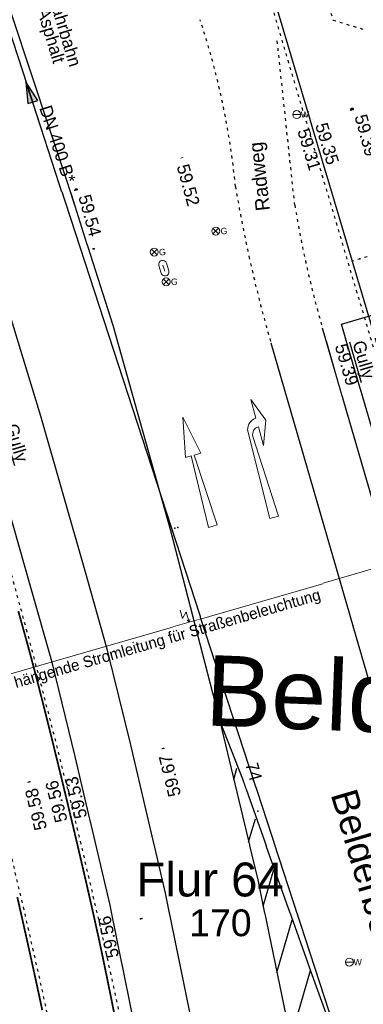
# Model space of a CAD drawing. Header units: metres. Extents: x 32365810 to 32367010, y 5620411 to 5622366.
# Tile 175 of 198: x 32366293 to 32366305, y 5622080 to 5622115. Entities that reach past the tile are written whole.
import ezdxf

# ---------------------------------------------------------------- set-up
doc = ezdxf.new("R2010")
doc.units = ezdxf.units.M
for name, pattern in [('1000.100', [0]), ('1000.104', [0.225, 0.075, -0.15]), ('1000.210', [0]), ('1000.212', [0.25, 0.1, -0.15]), ('1000.300', [0]), ('1000.325', [0])]:
    doc.linetypes.add(name, pattern=pattern)
doc.layers.get('0').update_dxf_attribs({"color": 1, "linetype": 'CONTINUOUS'})
for name, color, linetype in [('Beschriftung Kanalbestand (AMT 66)', 7, 'CONTINUOUS'), ('Beschriftung Topographie', 7, 'CONTINUOUS'), ('Ebene 40', 40, 'CONTINUOUS'), ('Fahrbahnmarkierung', 7, 'CONTINUOUS'), ('Flurstücke_Grenzpunkte', 11, 'CONTINUOUS'), ('Gasleitung', 7, 'CONTINUOUS'), ('Gebäude', 31, 'CONTINUOUS'), ('Höhen_ gemessen (NHN)', 7, 'CONTINUOUS'), ('Lagebezeichnungen', 12, 'CONTINUOUS'), ('Leitungen Kanalbestand (AMT 66)', 7, 'CONTINUOUS'), ('Stromversorgung', 7, 'CONTINUOUS'), ('Symbole Topographie', 7, 'CONTINUOUS'), ('Topgraphie_ weitere örtliche Aufnahme', 7, 'CONTINUOUS'), ('Topographie_ örtl. Aufnahme', 7, 'CONTINUOUS'), ('Wasserleitung', 7, 'CONTINUOUS'), ('weitere Entwässerungsleitungen', 7, 'CONTINUOUS')]:
    doc.layers.add(name, color=color, linetype=linetype)
doc.styles.add('Arial', font='Arial.ttf')
doc.styles.add('Beschriftung Fahrbahnmarkierung_ grau', font='Century Gothic.ttf')
doc.styles.add('Beschriftung Topographie_ blau', font='Century Gothic.ttf')
doc.styles.add('Flur_ Name_62-2', font='Arial.ttf')
doc.styles.add('Flurstücksnummer - K 10 700', font='Arial.ttf')
doc.styles.add('Höhe NHN_ gemessen_ blau', font='Century Gothic.ttf')
doc.styles.add('Kanal Mischwasser_ Beschriftung allgemein_ dünn_ lila', font='Century Gothic.ttf')
doc.styles.add('Kanal_ Höhe_ NHN (Deckel_Sohle)_ lila', font='Century Gothic.ttf')
doc.styles.add('Name - Bauwerken u. Einrichtungen - F 10', font='Arial.ttf')
doc.styles.add('Stromversorgung_ Beschriftung allgemein_ dünn_ schwarz', font='Century Gothic.ttf')
doc.styles.add('Textart 4', font='Arial.ttf')

# ---------------------------------------------------------------- blocks, each defined once
blk = doc.blocks.new('S1000.550', base_point=(-0.2, 0))
at = {"color": 0, "lineweight": -2}
for p, q in [((-0.376777, 0.176777), (-0.023224, -0.176777)), ((-0.376777, -0.176777), (-0.023224, 0.176777))]:
    blk.add_line(p, q, dxfattribs=at)
blk.add_circle((-0.2, 0), 0.25, dxfattribs=at)
at = {"color": 0, "lineweight": -2, "insert": (0.09684, -0.2), "char_height": 0.4, "attachment_point": 7, "line_spacing_factor": 0.69, "style": 'Arial'}
blk.add_mtext('G', dxfattribs=at)
blk = doc.blocks.new('S1000.217')
at = {"color": 0, "lineweight": -2}
for p, q in [((-0.25, 0.25), (0.25, 0.25)), ((-0.19, 0), (0.19, 0)), ((0.25, -0.25), (-0.25, -0.25))]:
    blk.add_line(p, q, dxfattribs=at)
for centre, start, end in [((-0.25, 0), 90, 270), ((0.25, 0), 270, 90)]:
    blk.add_arc(centre, 0.25, start, end, dxfattribs=at)
blk = doc.blocks.new('S1000.549', base_point=(-0.2, 0))
at = {"color": 0, "lineweight": -2}
blk.add_line((-0.45, 0), (0.05, 0), dxfattribs=at)
blk.add_circle((-0.2, 0), 0.25, dxfattribs=at)
at = {"color": 0, "lineweight": -2, "insert": (0.05246, -0.199999), "char_height": 0.4, "attachment_point": 7, "line_spacing_factor": 0.69, "style": 'Arial'}
blk.add_mtext('W', dxfattribs=at)
blk = doc.blocks.new('S1000.210', base_point=(0, -0.02))
at = {"color": 0, "lineweight": -2}
for p, q in [((-0.25, 0), (0.155, -0.01)), ((-0.25, -0.04), (-0.25, 0)), ((0.12, -0.025), (-0.25, -0.04)), ((0.155, -0.06), (0.07, -0.06)), ((0.07, -0.06), (0.175, -0.1)), ((0.175, -0.1), (0.28, -0.06)), ((0.28, -0.06), (0.195, -0.06))]:
    blk.add_line(p, q, dxfattribs=at)
for centre, radius, start, end in [((0.12, -0.06), 0.035, 0, 90), ((0.140078, -0.062937), 0.055, 3.061272, 74.258345)]:
    blk.add_arc(centre, radius, start, end, dxfattribs=at)
blk = doc.blocks.new('S1000.232', base_point=(0, -0.02))
at = {"color": 0, "lineweight": -2}
for p, q in [((-0.25, 0), (0.075, -0.01)), ((-0.25, -0.04), (-0.25, 0)), ((0.075, -0.01), (0.075, 0.015)), ((0.075, 0.015), (0.25, -0.02)), ((0.075, -0.025), (-0.25, -0.04)), ((0.25, -0.02), (0.075, -0.055)), ((0.075, -0.055), (0.075, -0.025))]:
    blk.add_line(p, q, dxfattribs=at)
blk = doc.blocks.new('S1000.15')
at = {"color": 0, "lineweight": -2}
for p, q in [((-0.5, 0.05), (-0.485, 0.1)), ((0.495, 0.05), (-0.5, 0.05)), ((-0.5, -0.05), (-0.5, 0)), ((-0.5, 0), (0.5, 0)), ((-0.485, 0.1), (0.49, 0.1)), ((-0.475, 0.15), (-0.455, 0.2)), ((0.475, 0.15), (-0.475, 0.15)), ((-0.455, 0.2), (0.455, 0.2)), ((-0.43, 0.25), (-0.4, 0.3)), ((0.43, 0.25), (-0.43, 0.25)), ((-0.4, 0.3), (0.395, 0.3)), ((-0.355, 0.35), (-0.295, 0.4)), ((0.36, 0.35), (-0.355, 0.35)), ((-0.295, 0.4), (0.3, 0.4)), ((0.22, 0.45), (-0.215, 0.45)), ((0.3, 0.4), (0.22, 0.45)), ((0.395, 0.3), (0.36, 0.35)), ((0.455, 0.2), (0.43, 0.25)), ((0.49, 0.1), (0.475, 0.15)), ((0.5, 0), (0.495, 0.05)), ((0.495, -0.05), (-0.5, -0.05)), ((-0.475, -0.15), (-0.49, -0.1)), ((-0.49, -0.1), (0.485, -0.1)), ((0.475, -0.15), (-0.475, -0.15)), ((-0.43, -0.25), (-0.455, -0.2)), ((-0.455, -0.2), (0.46, -0.2)), ((0.425, -0.25), (-0.43, -0.25)), ((-0.355, -0.35), (-0.4, -0.3)), ((-0.4, -0.3), (0.395, -0.3)), ((0.345, -0.35), (-0.355, -0.35)), ((-0.205, -0.45), (-0.29, -0.4)), ((-0.29, -0.4), (0.285, -0.4)), ((0.2, -0.45), (-0.205, -0.45)), ((0.285, -0.4), (0.345, -0.35)), ((0.395, -0.3), (0.425, -0.25)), ((0.46, -0.2), (0.475, -0.15)), ((0.485, -0.1), (0.495, -0.05))]:
    blk.add_line(p, q, dxfattribs=at)
blk.add_circle((0, 0), 0.5, dxfattribs=at)
blk = doc.blocks.new('O1529')
at = {"layer": 'Flurstücke_Grenzpunkte', "color": 7, "lineweight": 18, "insert": (32366300.163, 5622082.194), "char_height": 0.95, "attachment_point": 8, "line_spacing_factor": 0.69, "style": 'Flurstücksnummer - K 10 700', "bg_fill": 2}
blk.add_mtext('170', dxfattribs=at)
blk = doc.blocks.new('O2545')
at = {"layer": 'Flurstücke_Grenzpunkte', "color": 7, "lineweight": 50, "insert": (32366299.797667, 5622084.207204), "char_height": 1.2, "attachment_point": 5, "line_spacing_factor": 0.69, "style": 'Flur_ Name_62-2', "bg_fill": 2}
blk.add_mtext('Flur 64', dxfattribs=at)
blk = doc.blocks.new('O2635')
at = {"layer": 'Ebene 40', "color": 7, "true_color": 0xffffff, "insert": (32366299.696204, 5622092.173117), "char_height": 2.499367, "attachment_point": 1, "rotation": 357.765069, "line_spacing_factor": 0.69, "style": 'Textart 4', "bg_fill": 2}
blk.add_mtext('Belderberg', dxfattribs=at)
blk = doc.blocks.new('*X978')
at = {"color": 253, "linetype": '1000.210', "lineweight": 25, "true_color": 0x999999}
for p, q in [((32366300.635641, 5622087.762544), (32366300.750264, 5622088.15708)), ((32366301.163327, 5622085.546464), (32366301.401276, 5622086.365493)), ((32366301.675549, 5622083.27716), (32366302.052289, 5622084.573905)), ((32366302.163908, 5622080.925712), (32366302.703301, 5622082.782317)), ((32366302.656572, 5622078.589086), (32366303.354313, 5622080.990729))]:
    blk.add_line(p, q, dxfattribs=at)
blk = doc.blocks.new('S1000.370')
at = {"lineweight": -2}
blk.add_hatch(color=0, dxfattribs=at).paths.add_polyline_path([(0.065, 0), (-0.06, 0), (0, 0.25)], flags=0)
at = {"color": 0, "lineweight": -2}
for p, q in [((0, 0.25), (-0.06, 0)), ((0, -0.25), (0, 0.25)), ((0.065, 0), (0, 0.25)), ((-0.06, 0), (0.065, 0))]:
    blk.add_line(p, q, dxfattribs=at)
blk = doc.blocks.new('S1000.399', base_point=(0.175, -0.5))
at = {"color": 0, "lineweight": -2}
for p, q in [((-0.2, -0.125), (-0.2, 0.5)), ((0.175, 0.25), (-0.2, -0.125)), ((0.175, 0.25), (0.175, -0.5)), ((0.075, -0.325), (0.175, -0.5)), ((0.175, -0.5), (0.275, -0.325))]:
    blk.add_line(p, q, dxfattribs=at)

msp = doc.modelspace()

# ---------------------------------------------------------------- linework, layer by layer
at = {"layer": 'Fahrbahnmarkierung', "color": 7, "true_color": 0xffffff}
for p in [(32366295.658214, 5622106.551871), (32366295.687611, 5622106.560152, 60.057), (32366298.543863, 5622096.656169), (32366298.651075, 5622096.686242, 60.148), (32366301.483492, 5622086.640554, 60.261), (32366297.329246, 5622082.826361), (32366297.375882, 5622082.836002, 60.141)]:
    msp.add_point(p, dxfattribs=at)
at = {"layer": 'Topographie_ örtl. Aufnahme', "color": 7, "true_color": 0xffffff}
for p in [(32366304.836274, 5622106.119581, 59.334), (32366305.100056, 5622106.198899, 59.423), (32366293.490998, 5622091.947846, 59.468)]:
    msp.add_point(p, dxfattribs=at)

# ---------------------------------------------------------------- block references
at = {"layer": 'Fahrbahnmarkierung', "color": 7, "lineweight": 18, "xscale": 8, "yscale": 8, "zscale": 8}
for name, p, rotation in [('S1000.210', (32366301.531015, 5622098.970168), 105.460682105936), ('S1000.232', (32366299.359714, 5622098.660784), 105.44995187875)]:
    msp.add_blockref(name, p, dxfattribs=dict(at, rotation=rotation))
at = {"layer": 'Gasleitung', "color": 7, "lineweight": 18, "xscale": 0.5625, "yscale": 0.5625, "zscale": 0.5625}
for p in [(32366299.999802, 5622107.184901, 59.537), (32366297.818371, 5622106.439942, 59.586), (32366298.241212, 5622105.387754, 59.6), (32366301.839104, 5622092.986198, 59.736)]:
    msp.add_blockref('S1000.550', p, dxfattribs=at)
at = {"layer": 'Höhen_ gemessen (NHN)', "color": 7, "lineweight": 18, "xscale": 0.1125, "yscale": 0.1125, "zscale": 0.1125}
for p in [(32366304.827519, 5622111.483695, 59.391), (32366303.275463, 5622111.029902, 59.306), (32366303.450195, 5622111.08099, 59.348), (32366298.819838, 5622109.727157, 59.519), (32366295.051934, 5622108.625491, 59.536), (32366304.069452, 5622090.302399, 59.759), (32366300.767324, 5622089.474892, 59.744), (32366298.141779, 5622088.816937, 59.671), (32366294.398579, 5622087.878899, 59.556), (32366294.558393, 5622087.918948, 59.532), (32366293.398883, 5622087.628378, 59.583), (32366295.862557, 5622082.084961, 59.559)]:
    msp.add_blockref('S1000.15', p, dxfattribs=at)
at = {"layer": 'Symbole Topographie', "color": 7, "lineweight": 18, "xscale": 0.5625, "yscale": 0.5625, "zscale": 0.5625, "rotation": 286.458533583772}
msp.add_blockref('S1000.217', (32366298.158985, 5622105.869862, 59.589), dxfattribs=at)
at = {"layer": 'Wasserleitung', "color": 7, "lineweight": 18, "xscale": 0.5625, "yscale": 0.5625, "zscale": 0.5625}
for p in [(32366302.867797, 5622111.31295, 59.326), (32366304.734434, 5622081.289098, 59.847)]:
    msp.add_blockref('S1000.549', p, dxfattribs=at)

# ---------------------------------------------------------------- texts
at = {"layer": 'Beschriftung Kanalbestand (AMT 66)', "color": 200, "lineweight": 25, "true_color": 0xd600ff, "insert": (32366294.39361, 5622110.266273), "char_height": 0.45, "attachment_point": 5, "rotation": 288.0635165, "line_spacing_factor": 0.69, "style": 'Kanal Mischwasser_ Beschriftung allgemein_ dünn_ lila', "bg_fill": 2}
msp.add_mtext('DN 400 B*', dxfattribs=at)
at = {"layer": 'Beschriftung Topographie', "color": 142, "lineweight": 25, "true_color": 0x0087cd, "insert": (32366294.350632, 5622114.170755), "char_height": 0.45, "attachment_point": 5, "rotation": 286.8724494, "line_spacing_factor": 0.69, "style": 'Beschriftung Topographie_ blau', "bg_fill": 2}
msp.add_mtext('Fahrbahn\\PAsphalt', dxfattribs=at)
at = {"layer": 'Fahrbahnmarkierung', "color": 253, "lineweight": 25, "true_color": 0x999999, "insert": (32366301.935832, 5622109.161958), "char_height": 0.5, "attachment_point": 8, "rotation": 96.2030356, "line_spacing_factor": 0.69, "style": 'Beschriftung Fahrbahnmarkierung_ grau', "bg_fill": 2}
msp.add_mtext('Radweg', dxfattribs=at)
at = {"layer": 'Höhen_ gemessen (NHN)', "color": 142, "lineweight": 25, "true_color": 0x0087cd, "char_height": 0.45, "line_spacing_factor": 0.69, "style": 'Höhe NHN_ gemessen_ blau', "bg_fill": 2}
for s, insert, attachment_point, rotation in [('59.31', (32366303.314957, 5622110.863311), 1, 286.5703873), ('59.74', (32366300.810803, 5622089.116943), 7, 285.381331), ('59.67', (32366298.195239, 5622088.622606), 6, 103.8015071)]:
    msp.add_mtext(s, dxfattribs=dict(at, insert=insert, attachment_point=attachment_point, rotation=rotation))
at = {"layer": 'weitere Entwässerungsleitungen', "color": 200, "lineweight": 25, "true_color": 0xd600ff, "char_height": 0.45, "line_spacing_factor": 0.69, "style": 'Kanal_ Höhe_ NHN (Deckel_Sohle)_ lila', "bg_fill": 2}
for s, insert, attachment_point, rotation in [('\\SGully/59.39;', (32366305.459457, 5622102.694431, 59.369), 2, 286.1999891), ('\\SGully/59.85;', (32366292.650552, 5622099.598389, 59.853), 5, 286.5476177)]:
    msp.add_mtext(s, dxfattribs=dict(at, insert=insert, attachment_point=attachment_point, rotation=rotation))

# ---------------------------------------------------------------- next in the draw order: texts
at = {"layer": 'Höhen_ gemessen (NHN)', "color": 142, "lineweight": 25, "true_color": 0x0087cd, "char_height": 0.45, "line_spacing_factor": 0.69, "style": 'Höhe NHN_ gemessen_ blau', "bg_fill": 2}
for s, insert, attachment_point, rotation in [('59.39', (32366304.904339, 5622111.243466, 59.391), 7, 285.381331), ('59.35', (32366303.50981, 5622110.938151), 7, 286.5703873), ('59.52', (32366298.823423, 5622109.538817, 59.519), 4, 285.381331), ('59.54', (32366295.118894, 5622108.403425), 7, 285.381331), ('59.76', (32366304.130063, 5622090.096151, 59.759), 4, 285.381331), ('59.53', (32366294.651762, 5622087.791186), 3, 103.7979079), ('59.58', (32366293.452342, 5622087.434047), 6, 103.7967267), ('59.56', (32366295.978616, 5622082.130858), 2, 102.1755116)]:
    msp.add_mtext(s, dxfattribs=dict(at, insert=insert, attachment_point=attachment_point, rotation=rotation))
at = {"layer": 'Lagebezeichnungen', "color": 7, "lineweight": 18, "insert": (32366306.803824, 5622081.276362), "char_height": 0.95, "attachment_point": 3, "rotation": 286.3655098, "line_spacing_factor": 0.69, "style": 'Name - Bauwerken u. Einrichtungen - F 10', "bg_fill": 2}
msp.add_mtext('Belderberg', dxfattribs=at)
at = {"layer": 'Stromversorgung', "color": 7, "lineweight": 25, "insert": (32366292.956427, 5622090.880148), "char_height": 0.4, "attachment_point": 7, "rotation": 16.174041, "line_spacing_factor": 0.69, "style": 'Stromversorgung_ Beschriftung allgemein_ dünn_ schwarz', "bg_fill": 2}
msp.add_mtext('hängende Stromleitung für Straßenbeleuchtung', dxfattribs=at)

# ---------------------------------------------------------------- next in the draw order: texts
at = {"layer": 'Höhen_ gemessen (NHN)', "color": 142, "lineweight": 25, "true_color": 0x0087cd, "insert": (32366294.391554, 5622087.765521), "char_height": 0.45, "attachment_point": 9, "rotation": 104.1436617, "line_spacing_factor": 0.69, "style": 'Höhe NHN_ gemessen_ blau', "bg_fill": 2}
msp.add_mtext('59.56', dxfattribs=at)

# ---------------------------------------------------------------- next in the draw order: block references
at = {"layer": 'Flurstücke_Grenzpunkte', "color": 7, "true_color": 0xffffff}
msp.add_blockref('O1529', (0, 0), dxfattribs=at)

# ---------------------------------------------------------------- next in the draw order: block references
at = {"layer": 'Gebäude', "color": 7, "true_color": 0xffffff}
msp.add_blockref('O2545', (0, 0), dxfattribs=at)

# ---------------------------------------------------------------- next in the draw order: linework, layer by layer
at = {"layer": 'Fahrbahnmarkierung', "color": 253, "linetype": '1000.210', "lineweight": 25, "true_color": 0x999999}
for p, q in [((32366300.942807, 5622087.779083), (32366303.456956, 5622080.680879)), ((32366301.483535, 5622084.201711), (32366302.56651, 5622078.98718)), ((32366298.205812, 5622083.736209), (32366299.230922, 5622078.716788)), ((32366297.268834, 5622078.33098), (32366296.252445, 5622083.307703)), ((32366303.456956, 5622080.680879), (32366305.507297, 5622075.065712))]:
    msp.add_line(p, q, dxfattribs=at)
at = {"layer": 'Topographie_ örtl. Aufnahme', "color": 142, "linetype": '1000.100', "lineweight": 25, "true_color": 0x0087cd, "const_width": 0.0625}
msp.add_lwpolyline([(32366293.851579, 5622079.590082), (32366293.807399, 5622079.797244), (32366293.763219, 5622080.004406), (32366293.716931, 5622080.219628), (32366293.66884, 5622080.441567), (32366293.620748, 5622080.663506), (32366293.570854, 5622080.892161), (32366293.519463, 5622081.126189), (32366293.468071, 5622081.360217), (32366293.415182, 5622081.599618), (32366293.361102, 5622081.843049), (32366293.307022, 5622082.08648), (32366293.25175, 5622082.333941), (32366293.195592, 5622082.584089), (32366293.139434, 5622082.834236), (32366293.08239, 5622083.08707), (32366293.024766, 5622083.341248), (32366292.967142, 5622083.595425)], dxfattribs=at)

# ---------------------------------------------------------------- next in the draw order: block references
at = {"layer": 'Gebäude', "color": 7, "true_color": 0xffffff}
msp.add_blockref('O2635', (0, 0), dxfattribs=at)

# ---------------------------------------------------------------- next in the draw order: linework, layer by layer
at = {"layer": 'Fahrbahnmarkierung', "color": 253, "linetype": '1000.210', "lineweight": 25, "true_color": 0x999999}
for p, q in [((32366292.419238, 5622115.883897), (32366294.757296, 5622108.842825)), ((32366294.757296, 5622108.842825), (32366296.350973, 5622103.857295)), ((32366292.274511, 5622105.565835), (32366293.793981, 5622100.635444)), ((32366304.455534, 5622103.887051), (32366305.892964, 5622104.314758)), ((32366296.350973, 5622103.857295), (32366298.394203, 5622096.574474)), ((32366307.273465, 5622091.70204), (32366303.778522, 5622103.751513)), ((32366320.547878, 5622048.588618), (32366304.455534, 5622103.887051)), ((32366301.954091, 5622103.222338), (32366305.449915, 5622091.169828)), ((32366293.793981, 5622100.635444), (32366295.349043, 5622095.194533)), ((32366293.425639, 5622094.647769), (32366291.87701, 5622100.066175)), ((32366298.394203, 5622096.574474), (32366300.145193, 5622089.822238)), ((32366295.349043, 5622095.194533), (32366296.143955, 5622092.382977)), ((32366294.210068, 5622091.873293), (32366293.425639, 5622094.647769)), ((32366296.143955, 5622092.382977), (32366296.962026, 5622089.037861)), ((32366295.017426, 5622088.571984), (32366294.210068, 5622091.873293)), ((32366300.145193, 5622089.822238), (32366300.942807, 5622087.779083)), ((32366300.145193, 5622089.822238), (32366301.483535, 5622084.201711)), ((32366296.962026, 5622089.037861), (32366298.205812, 5622083.736209)), ((32366296.252445, 5622083.307703), (32366295.017426, 5622088.571984))]:
    msp.add_line(p, q, dxfattribs=at)
at = {"layer": 'Fahrbahnmarkierung', "color": 253, "linetype": '1000.212', "lineweight": 25, "true_color": 0x999999}
msp.add_line((32366302.796551, 5622108.101308), (32366302.161847, 5622114.058998), dxfattribs=at)
for centre, radius, start, end in [((32366273.508542, 5622106.082968), 27.320397, 5.6330219, 18.3255143), ((32366349.734805, 5622116.932885), 49.713436, 189.4569526, 192.3694522), ((32366339.327421, 5622114.062453), 37.014048, 189.2678984, 196.174774), ((32366347.639592, 5622116.473394), 47.56843, 192.3694523, 196.174774)]:
    msp.add_arc(centre, radius, start, end, dxfattribs=at)
at = {"layer": 'Leitungen Kanalbestand (AMT 66)', "color": 200, "linetype": '1000.300', "lineweight": 25, "true_color": 0xd600ff}
msp.add_line((32366305.694, 5622074.385, 59.917), (32366281.318102, 5622149.124266, 58.709), dxfattribs=at)
at = {"layer": 'Stromversorgung', "color": 7, "linetype": '1000.325', "lineweight": 18}
msp.add_line((32366286.844653, 5622089.791795, 70.076), (32366311.2632, 5622096.874145), dxfattribs=at)
at = {"layer": 'Topgraphie_ weitere örtliche Aufnahme', "color": 142, "linetype": '1000.104', "lineweight": 25, "true_color": 0x0087cd}
msp.add_line((32366305.583924, 5622103.074308), (32366301.262875, 5622117.596717), dxfattribs=at)
for centre, radius, start, end in [((32366027.680038, 5622021.523397), 272.584775, 9.17705872, 16.92119758), ((32366027.678626, 5622021.525996), 275.084461, 9.32822242, 16.35226716)]:
    msp.add_arc(centre, radius, start, end, dxfattribs=at)
at = {"layer": 'Topographie_ örtl. Aufnahme', "color": 142, "linetype": '1000.104', "lineweight": 25, "true_color": 0x0087cd}
for p, q in [((32366303.691337, 5622116.099286, 59.351), (32366304.154264, 5622114.660691, 59.365)), ((32366304.154264, 5622114.660691, 59.365), (32366305.334246, 5622114.298631, 59.392)), ((32366307.99421, 5622107.069451, 59.465), (32366304.836274, 5622106.119581, 59.376))]:
    msp.add_line(p, q, dxfattribs=at)
at = {"layer": 'Topographie_ örtl. Aufnahme', "color": 142, "linetype": '1000.100', "lineweight": 25, "true_color": 0x0087cd}
msp.add_line((32366323.054616, 5622044.885339, 60.015), (32366302.02214, 5622115.570862, 59.249), dxfattribs=at)
at = {"layer": 'Topographie_ örtl. Aufnahme', "color": 142, "linetype": '1000.100', "lineweight": 25, "true_color": 0x0087cd, "const_width": 0.0625}
msp.add_lwpolyline([(32366293.003323, 5622093.721143), (32366293.058237, 5622093.525003), (32366293.11315, 5622093.328863), (32366293.166138, 5622093.138522), (32366293.216849, 5622092.955147), (32366293.267561, 5622092.771773), (32366293.315996, 5622092.595365), (32366293.361804, 5622092.427092), (32366293.407613, 5622092.258819), (32366293.450794, 5622092.098681), (32366293.490998, 5622091.947846), (32366293.531802, 5622091.79476), (32366293.574678, 5622091.631978), (32366293.619337, 5622091.460704), (32366293.663997, 5622091.28943), (32366293.71044, 5622091.109664), (32366293.75838, 5622090.92261), (32366293.80632, 5622090.735556), (32366293.855756, 5622090.541215), (32366293.906401, 5622090.340789), (32366293.957046, 5622090.140364), (32366294.0089, 5622089.933855), (32366294.061675, 5622089.722466), (32366294.11445, 5622089.511077), (32366294.168146, 5622089.294808), (32366294.222476, 5622089.074863), (32366294.276805, 5622088.854919), (32366294.331769, 5622088.631299), (32366294.387078, 5622088.405207), (32366294.497697, 5622087.953023), (32366294.609699, 5622087.490952), (32366294.720785, 5622087.028626), (32366294.831871, 5622086.566301), (32366294.942039, 5622086.103721), (32366295.048991, 5622085.650518), (32366295.102466, 5622085.423917), (32366295.155138, 5622085.19966), (32366295.206717, 5622084.978951), (32366295.258296, 5622084.758243), (32366295.308784, 5622084.541083), (32366295.357891, 5622084.328676), (32366295.406999, 5622084.116268), (32366295.454727, 5622083.908613), (32366295.500788, 5622083.706914), (32366295.546849, 5622083.505216), (32366295.591243, 5622083.309474), (32366295.633681, 5622083.120892), (32366295.67612, 5622082.93231), (32366295.716605, 5622082.750889), (32366295.754846, 5622082.577833), (32366295.793088, 5622082.404776), (32366295.829088, 5622082.240084), (32366295.862557, 5622082.084961), (32366295.895774, 5622081.931006), (32366295.930636, 5622081.767305), (32366295.966917, 5622081.595076), (32366296.003198, 5622081.422847), (32366296.040897, 5622081.242091), (32366296.07979, 5622081.054027), (32366296.118684, 5622080.865964), (32366296.15877, 5622080.670592), (32366296.199825, 5622080.469132), (32366296.240879, 5622080.267672), (32366296.282902, 5622080.060124), (32366296.325666, 5622079.847707), (32366296.411196, 5622079.422874)], dxfattribs=at)

# ---------------------------------------------------------------- next in the draw order: block references
at = {"layer": 'Fahrbahnmarkierung', "color": 7, "true_color": 0xffffff}
msp.add_blockref('*X978', (0, 0), dxfattribs=at)
at = {"layer": 'Leitungen Kanalbestand (AMT 66)', "color": 200, "lineweight": 25, "true_color": 0xd600ff, "xscale": 3.0025, "yscale": 3.0025, "zscale": 3.0025, "rotation": 18.063309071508}
msp.add_blockref('S1000.370', (32366293.506051, 5622111.754633, 59.313), dxfattribs=at)
at = {"layer": 'Stromversorgung', "color": 7, "lineweight": 18, "xscale": 0.5, "yscale": 0.5, "zscale": 0.5, "rotation": 16.174261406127}
msp.add_blockref('S1000.399', (32366299.053926, 5622093.33297), dxfattribs=at)

doc.saveas('drawing.dxf')
